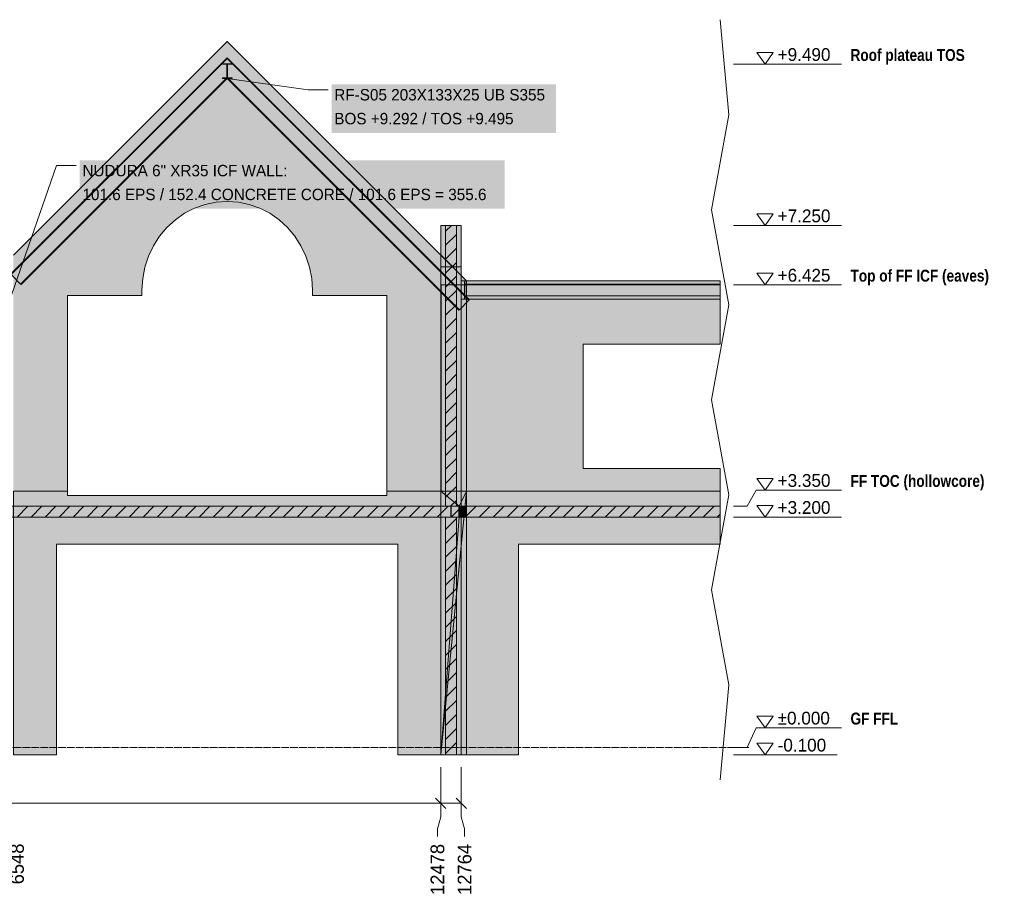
# Model space of a CAD drawing. Header units: millimetres. Extents: x -2200 to 20270, y -2973 to 10107.
# Tile 2 of 2: x 6597 to 20270, y -2025 to 10107. Entities that reach past the tile are written whole.
import ezdxf

# ---------------------------------------------------------------- set-up
doc = ezdxf.new("R2010")
doc.units = ezdxf.units.MM
doc.linetypes.add('DASHED', pattern=[1.524, 1.27, -0.254])
for name, color, linetype in [('FILL-C_BDBDBF', 7, 'Continuous'), ('FILL-EPS', 7, 'Continuous'), ('FILL-INK', 7, 'Continuous'), ('FILL-LIGHT', 7, 'Continuous'), ('FILL-STEEL', 7, 'Continuous'), ('FILL-TIMBER', 7, 'Continuous'), ('FILL-WHITE', 7, 'Continuous'), ('LINE-CORE', 7, 'Continuous'), ('LINE-INK', 7, 'Continuous'), ('LINE-STEEL-DASH', 7, 'DASHED'), ('LINE-STEEL_GREY', 7, 'Continuous'), ('TEXT-INK', 7, 'Continuous'), ('TEXT-STEEL', 7, 'Continuous')]:
    doc.layers.add(name, color=color, linetype=linetype)
doc.styles.add('OpenSansCondensed-Bold', font='OpenSansCondensed-Bold.ttf')

msp = doc.modelspace()

# ---------------------------------------------------------------- hatches: boundary and pattern name
at = {"layer": 'FILL-C_BDBDBF', "true_color": 0xbdbdbf}
h = msp.add_hatch(color=9, dxfattribs=at)
h.dxf.hatch_style = 1
h.paths.add_polyline_path([(12662, 3350), (12510, 3350), (12510, 7250), (12662, 7250)])
h = msp.add_hatch(color=9, dxfattribs=at)
h.dxf.hatch_style = 1
h.paths.add_polyline_path([(12662, -100), (12510, -100), (12510, 3200), (12662, 3200)])
at = {"layer": 'FILL-EPS', "true_color": 0xccffff}
h = msp.add_hatch(color=7, dxfattribs=at)
h.dxf.hatch_style = 1
h.paths.add_polyline_path([(12510, 3350), (12443, 3350), (12443, 4676), (12443, 7250), (12507, 7250), (12510, 7250)])
h = msp.add_hatch(color=7, dxfattribs=at)
h.dxf.hatch_style = 1
h.paths.add_polyline_path([(12729, 4676), (12729, 3630), (12729, 3350), (12708, 3350), (12702, 3350), (12696, 3350), (12662, 3350), (12662, 7250), (12729, 7250)])
h = msp.add_hatch(color=7, dxfattribs=at)
h.dxf.hatch_style = 1
h.paths.add_polyline_path([(12443, 3156), (12443, 3165), (12443, 3200), (12454, 3200), (12458, 3200), (12510, 3200), (12510, -100), (12443, -100), (12443, 2647), (12443, 3112), (12443, 3143)])
h = msp.add_hatch(color=7, dxfattribs=at)
h.dxf.hatch_style = 1
h.paths.add_polyline_path([(12729, 3165), (12729, 3156), (12729, 3143), (12729, 3113), (12729, 3112), (12729, 365), (12729, -100), (12681, -100), (12662, -100), (12662, 3200), (12729, 3200)])
at = {"layer": 'FILL-INK', "true_color": 0x1a1a1f}
h = msp.add_hatch(color=250, dxfattribs=at)
h.dxf.hatch_style = 1
h.paths.add_polyline_path([(9478, 9292), (9658, 9314), (9645, 9220)])
at = {"layer": 'FILL-LIGHT', "true_color": 0xcccccf}
h = msp.add_hatch(color=254, dxfattribs=at)
h.dxf.hatch_style = 1
h.paths.add_polyline_path([(12585, 3350), (12585, 3253), (12585, 3200), (10389, 3200), (6371, 3200), (6371, 3297), (6371, 3350), (8567, 3350)])
h = msp.add_hatch(color=254, dxfattribs=at)
h.dxf.hatch_style = 1
h.paths.add_polyline_path([(12987, 3200), (12587, 3200), (12587, 3210), (12587, 3350), (16322, 3350), (16322, 3200)])
at = {"layer": 'FILL-STEEL', "true_color": 0x0d2973}
h = msp.add_hatch(color=166, dxfattribs=at)
h.dxf.hatch_style = 1
h.paths.add_polyline_path([(9411, 9292), (9411, 9295), (9411, 9300), (9448, 9300), (9475, 9300), (9475, 9379), (9475, 9487), (9438, 9487), (9411, 9487), (9411, 9491), (9411, 9495), (9488, 9495), (9545, 9495), (9545, 9492), (9545, 9487), (9508, 9487), (9481, 9487), (9481, 9408), (9481, 9300), (9518, 9300), (9545, 9300), (9545, 9296), (9545, 9292), (9468, 9292)])
at = {"layer": 'FILL-TIMBER', "true_color": 0xedd6a8}
h = msp.add_hatch(color=41, dxfattribs=at)
h.dxf.hatch_style = 1
h.paths.add_polyline_path([(12729, 6479), (12732, 6479), (12774, 6479), (12775, 6479), (12776, 6479), (12776, 6398), (12776, 6225), (12775, 6225), (12774, 6225), (12771, 6225), (12729, 6225), (12729, 6461)])
h = msp.add_hatch(color=41, dxfattribs=at)
h.dxf.hatch_style = 1
h.paths.add_polyline_path([(12774, 6479), (16322, 6479), (16322, 6432), (14599, 6432), (12774, 6432), (12774, 6447)])
h = msp.add_hatch(color=41, dxfattribs=at)
h.dxf.hatch_style = 1
h.paths.add_polyline_path([(12774, 6272), (16322, 6272), (16322, 6225), (14599, 6225), (12774, 6225), (12774, 6240)])
at = {"layer": 'FILL-WHITE', "true_color": 0xffffff}
h = msp.add_hatch(color=7, dxfattribs=at)
h.dxf.hatch_style = 1
h.paths.add_polyline_path([(9478, 9805), (12447, 6836), (12447, 3558), (11696, 3558), (11696, 6275), (10662, 6275), (10662, 6350), (10652, 6511), (10622, 6669), (10572, 6822), (10503, 6967), (10417, 7101), (10315, 7223), (10199, 7329), (10070, 7419), (9931, 7490), (9785, 7542), (9633, 7573), (9478, 7584), (9324, 7573), (9172, 7542), (9026, 7490), (8887, 7419), (8758, 7329), (8642, 7223), (8540, 7101), (8454, 6967), (8385, 6822), (8335, 6669), (8305, 6511), (8295, 6350), (8295, 6275), (7261, 6275), (7261, 3558), (6509, 3558), (6509, 6836)])
h = msp.add_hatch(color=7, dxfattribs=at)
h.dxf.hatch_style = 1
h.paths.add_polyline_path([(9478, 9805), (12447, 6836), (12447, 3558), (11696, 3558), (11696, 6275), (10662, 6275), (10662, 6350), (10652, 6511), (10622, 6669), (10572, 6822), (10503, 6967), (10417, 7101), (10315, 7223), (10199, 7329), (10070, 7419), (9931, 7490), (9785, 7542), (9633, 7573), (9478, 7584), (9324, 7573), (9172, 7542), (9026, 7490), (8887, 7419), (8758, 7329), (8642, 7223), (8540, 7101), (8454, 6967), (8385, 6822), (8335, 6669), (8305, 6511), (8295, 6350), (8295, 6275), (7261, 6275), (7261, 3558), (6509, 3558), (6509, 6836)])
h = msp.add_hatch(color=7, dxfattribs=at)
h.dxf.hatch_style = 1
h.paths.add_polyline_path([(9477, 9807), (9477, 9807), (9477, 9807), (9478, 9807), (9478, 9807), (9478, 9807), (9478, 9807), (9478, 9807), (9478, 9807), (9478, 9807), (9478, 9807), (9478, 9807), (9478, 9807), (9478, 9807), (9478, 9807), (9478, 9807), (9478, 9807), (9478, 9807), (9478, 9807), (9478, 9807), (9478, 9807), (9478, 9807), (9478, 9807), (9478, 9807), (9478, 9807), (9478, 9807), (9478, 9807), (9478, 9807), (9478, 9807), (9478, 9807), (9478, 9807), (9478, 9807), (9478, 9807), (9478, 9807), (9478, 9807), (9478, 9807), (9479, 9807), (9479, 9807), (9478, 9805)])
h = msp.add_hatch(color=7, dxfattribs=at)
h.dxf.hatch_style = 1
h.paths.add_polyline_path([(9477, 9807), (9477, 9807), (9477, 9807), (9478, 9807), (9478, 9807), (9478, 9807), (9478, 9807), (9478, 9807), (9478, 9807), (9478, 9807), (9478, 9807), (9478, 9807), (9478, 9807), (9478, 9807), (9478, 9807), (9478, 9807), (9478, 9807), (9478, 9807), (9478, 9807), (9478, 9807), (9478, 9807), (9478, 9807), (9478, 9807), (9478, 9807), (9478, 9807), (9478, 9807), (9478, 9807), (9478, 9807), (9478, 9807), (9478, 9807), (9478, 9807), (9478, 9807), (9478, 9807), (9478, 9807), (9478, 9807), (9478, 9807), (9479, 9807), (9479, 9807), (9478, 9805)])
h = msp.add_hatch(color=7, dxfattribs=at)
h.dxf.hatch_style = 1
h.paths.add_polyline_path([(6471, 6572), (9478, 9579), (12841, 6216), (12835, 6211), (9478, 9568), (6477, 6567), (6471, 6572)])
h = msp.add_hatch(color=7, dxfattribs=at)
h.dxf.hatch_style = 1
h.paths.add_polyline_path([(6471, 6572), (9478, 9579), (12841, 6216), (12835, 6211), (9478, 9568), (6477, 6567), (6471, 6572)])
h = msp.add_hatch(color=7, dxfattribs=at)
h.dxf.hatch_style = 1
h.paths.add_polyline_path([(9478, 9568), (12835, 6211), (12703, 6078), (9478, 9303), (6609, 6434), (6477, 6567)])
h = msp.add_hatch(color=7, dxfattribs=at)
h.dxf.hatch_style = 1
h.paths.add_polyline_path([(9478, 9568), (12835, 6211), (12703, 6078), (9478, 9303), (6609, 6434), (6477, 6567)])
h = msp.add_hatch(color=7, dxfattribs=at)
h.dxf.hatch_style = 1
h.paths.add_polyline_path([(9411, 9300), (9475, 9300), (9475, 9475), (9475, 9487), (9411, 9487), (9411, 9495), (9545, 9495), (9545, 9487), (9481, 9487), (9481, 9312), (9481, 9300), (9545, 9300), (9545, 9292), (9411, 9292)])
h = msp.add_hatch(color=7, dxfattribs=at)
h.dxf.hatch_style = 1
h.paths.add_polyline_path([(9475, 9312), (9475, 9475), (9481, 9475), (9481, 9312)])
h = msp.add_hatch(color=7, dxfattribs=at)
h.dxf.hatch_style = 1
h.paths.add_polyline_path([(9546, 9495), (9546, 9495), (9546, 9495), (9545, 9495), (9545, 9495)])
h = msp.add_hatch(color=7, dxfattribs=at)
h.dxf.hatch_style = 1
h.paths.add_polyline_path([(6609, 6434), (9478, 9303), (12703, 6078), (12697, 6073), (9478, 9292), (6615, 6429), (6609, 6434)])
h = msp.add_hatch(color=7, dxfattribs=at)
h.dxf.hatch_style = 1
h.paths.add_polyline_path([(6609, 6434), (9478, 9303), (12703, 6078), (12697, 6073), (9478, 9292), (6615, 6429), (6609, 6434)])
h = msp.add_hatch(color=7, dxfattribs=at)
h.dxf.hatch_style = 1
h.paths.add_polyline_path([(10928, 8535), (14042, 8535), (14042, 9208), (10928, 9208)])
h = msp.add_hatch(color=7, dxfattribs=at)
h.dxf.hatch_style = 1
h.paths.add_polyline_path([(7431, 7481), (13333, 7481), (13333, 8156), (7431, 8156)])
h = msp.add_hatch(color=7, dxfattribs=at)
h.dxf.hatch_style = 1
h.paths.add_polyline_path([(12443, 7250), (12729, 7250), (12729, 6674), (12443, 6674)])
h = msp.add_hatch(color=7, dxfattribs=at)
h.dxf.hatch_style = 1
h.paths.add_polyline_path([(12449, 6837), (12449, 6836), (12449, 6836), (12449, 6836), (12449, 6836), (12447, 6836)])
h = msp.add_hatch(color=7, dxfattribs=at)
h.dxf.hatch_style = 1
h.paths.add_polyline_path([(12449, 6836), (12449, 6836), (12449, 6836), (12449, 6836), (12449, 6836), (12447, 6836)])
h = msp.add_hatch(color=7, dxfattribs=at)
h.dxf.hatch_style = 1
h.paths.add_polyline_path([(12803, 6480), (12803, 3558), (12447, 3558), (12447, 6836)])
h = msp.add_hatch(color=7, dxfattribs=at)
h.dxf.hatch_style = 1
h.paths.add_polyline_path([(12448, 6836), (12803, 6480), (12803, 3558), (12448, 3558), (12447, 3556), (12447, 3556), (12447, 6836)])
h = msp.add_hatch(color=7, dxfattribs=at)
h.dxf.hatch_style = 1
h.paths.add_polyline_path([(12729, 6674), (12729, 3350), (12443, 3350), (12443, 6674)])
h = msp.add_hatch(color=7, dxfattribs=at)
h.dxf.hatch_style = 1
h.paths.add_polyline_path([(12729, 6479), (12729, 6295), (12727, 6295), (12727, 6479)])
h = msp.add_hatch(color=7, dxfattribs=at)
h.dxf.hatch_style = 1
h.paths.add_polyline_path([(12727, 6479), (12729, 6479), (12729, 6295), (12727, 6295)])
h = msp.add_hatch(color=7, dxfattribs=at)
h.dxf.hatch_style = 1
h.paths.add_polyline_path([(12774, 6479), (12774, 6225), (12729, 6225), (12729, 6479)])
h = msp.add_hatch(color=7, dxfattribs=at)
h.dxf.hatch_style = 1
h.paths.add_polyline_path([(12776, 6479), (12776, 6225), (12774, 6225), (12774, 6479)])
h = msp.add_hatch(color=7, dxfattribs=at)
h.dxf.hatch_style = 1
h.paths.add_polyline_path([(12774, 6479), (16322, 6479), (16322, 6432), (12774, 6432)])
h = msp.add_hatch(color=7, dxfattribs=at)
h.dxf.hatch_style = 1
h.paths.add_polyline_path([(12774, 6479), (16322, 6479), (16322, 6432), (12774, 6432)])
h = msp.add_hatch(color=7, dxfattribs=at)
h.dxf.hatch_style = 1
h.paths.add_polyline_path([(12774, 6479), (12776, 6479), (12776, 6225), (12774, 6225)])
h = msp.add_hatch(color=7, dxfattribs=at)
h.dxf.hatch_style = 1
h.paths.add_polyline_path([(12776, 6479), (12776, 6225), (12774, 6225), (12774, 6479)])
h = msp.add_hatch(color=7, dxfattribs=at)
h.dxf.hatch_style = 1
h.paths.add_polyline_path([(12774, 6479), (16322, 6479), (16322, 6432), (12774, 6432)])
h = msp.add_hatch(color=7, dxfattribs=at)
h.dxf.hatch_style = 1
h.paths.add_polyline_path([(16322, 6432), (16322, 6272), (12774, 6272), (12774, 6432)])
h = msp.add_hatch(color=7, dxfattribs=at)
h.dxf.hatch_style = 1
h.paths.add_polyline_path([(12774, 6432), (16322, 6432), (16322, 6272), (12774, 6272)])
h = msp.add_hatch(color=7, dxfattribs=at)
h.dxf.hatch_style = 1
h.paths.add_polyline_path([(16322, 6432), (16322, 6272), (12774, 6272), (12774, 6432)])
h = msp.add_hatch(color=7, dxfattribs=at)
h.dxf.hatch_style = 1
h.paths.add_polyline_path([(12774, 6432), (16322, 6432), (16322, 6272), (12774, 6272)])
h = msp.add_hatch(color=7, dxfattribs=at)
h.dxf.hatch_style = 1
h.paths.add_polyline_path([(12803, 6425), (12803, 3558), (12448, 3558), (12448, 6425)])
h = msp.add_hatch(color=7, dxfattribs=at)
h.dxf.hatch_style = 1
h.paths.add_polyline_path([(12448, 3558), (12448, 6425), (12803, 6425), (12803, 3558)])
h = msp.add_hatch(color=7, dxfattribs=at)
h.dxf.hatch_style = 1
h.paths.add_polyline_path([(12803, 6425), (12803, 3558), (12448, 3558), (12448, 6425)])
h = msp.add_hatch(color=7, dxfattribs=at)
h.dxf.hatch_style = 1
h.paths.add_polyline_path([(12448, 3558), (12448, 6425), (12803, 6425), (12803, 3558)])
h = msp.add_hatch(color=7, dxfattribs=at)
h.dxf.hatch_style = 1
h.paths.add_polyline_path([(12803, 6425), (16322, 6425), (16322, 5600), (14422, 5600), (14422, 3875), (16322, 3875), (16322, 3558), (12803, 3558)])
h = msp.add_hatch(color=7, dxfattribs=at)
h.dxf.hatch_style = 1
h.paths.add_polyline_path([(12803, 6425), (16322, 6425), (16322, 5600), (14422, 5600), (14422, 3875), (16322, 3875), (16322, 3558), (12803, 3558)])
h = msp.add_hatch(color=7, dxfattribs=at)
h.dxf.hatch_style = 1
h.paths.add_polyline_path([(12774, 6272), (16322, 6272), (16322, 6225), (12774, 6225)])
h = msp.add_hatch(color=7, dxfattribs=at)
h.dxf.hatch_style = 1
h.paths.add_polyline_path([(12774, 6272), (16322, 6272), (16322, 6225), (12774, 6225)])
h = msp.add_hatch(color=7, dxfattribs=at)
h.dxf.hatch_style = 1
h.paths.add_polyline_path([(12774, 6272), (16322, 6272), (16322, 6225), (12774, 6225)])
h = msp.add_hatch(color=7, dxfattribs=at)
h.dxf.hatch_style = 1
h.paths.add_polyline_path([(6507, 3351), (6509, 3351), (6509, 3558), (7261, 3558), (7261, 3499), (11696, 3499), (11696, 3558), (12447, 3558), (12447, 3351), (6509, 3351)])
h = msp.add_hatch(color=7, dxfattribs=at)
h.dxf.hatch_style = 1
h.paths.add_polyline_path([(7261, 3558), (7261, 3499), (11696, 3499), (11696, 3558), (12447, 3558), (12447, -100), (11846, -100), (11846, 2825), (7110, 2825), (7110, -100), (6509, -100), (6509, 3558)])
h = msp.add_hatch(color=7, dxfattribs=at)
h.dxf.hatch_style = 1
h.paths.add_polyline_path([(12803, 3558), (12803, -100), (12447, -100), (12447, 3558)])
h = msp.add_hatch(color=7, dxfattribs=at)
h.dxf.hatch_style = 1
h.paths.add_polyline_path([(12447, 3558), (12447, 3558), (12447, 3558), (12447, 3558), (12803, 3558), (12803, -100), (12447, -100), (12447, -102), (12447, -102), (12447, -102), (12447, -102), (12447, 3199), (12447, 3199), (12697, 3199), (12697, 3351), (12447, 3351)])
h = msp.add_hatch(color=7, dxfattribs=at)
h.dxf.hatch_style = 1
h.paths.add_polyline_path([(12447, 3199), (12701, 3199), (12701, 3351), (12447, 3351), (12447, 3558), (12803, 3558), (12803, -100), (12803, -102), (12803, -100), (12447, -100), (12447, 3199)])
h = msp.add_hatch(color=7, dxfattribs=at)
h.dxf.hatch_style = 1
h.paths.add_polyline_path([(12447, 3558), (12803, 3558), (12803, -100), (12447, -100), (12447, 3199), (12701, 3199), (12701, 3351), (12447, 3351)])
h = msp.add_hatch(color=7, dxfattribs=at)
h.dxf.hatch_style = 1
h.paths.add_polyline_path([(12803, -100), (12447, -100), (12803, 3557), (12803, 3557), (12701, 3351), (12447, 3558), (12803, 3558)])
h = msp.add_hatch(color=7, dxfattribs=at)
h.dxf.hatch_style = 1
h.paths.add_polyline_path([(12447, 3351), (12447, 3558), (12701, 3351)])
h = msp.add_hatch(color=7, dxfattribs=at)
h.dxf.hatch_style = 1
h.paths.add_polyline_path([(12701, 3199), (12701, 3351), (12803, 3558), (12447, -100)])
h = msp.add_hatch(color=7, dxfattribs=at)
h.dxf.hatch_style = 1
h.paths.add_polyline_path([(12447, 3558), (12803, 3558), (12803, 3351), (12447, 3351)])
h = msp.add_hatch(color=7, dxfattribs=at)
h.dxf.hatch_style = 1
h.paths.add_polyline_path([(12803, 3559), (12803, 3559), (12803, 3559), (12803, 3559), (12803, 3558)])
h = msp.add_hatch(color=7, dxfattribs=at)
h.dxf.hatch_style = 1
h.paths.add_polyline_path([(12803, 3559), (12803, 3559), (12803, 3559), (12803, 3559), (12803, 3558)])
h = msp.add_hatch(color=7, dxfattribs=at)
h.dxf.hatch_style = 1
h.paths.add_polyline_path([(12803, 3558), (16322, 3558), (16322, 2825), (13522, 2825), (13522, -100), (12803, -100), (12803, 3558)])
h = msp.add_hatch(color=7, dxfattribs=at)
h.dxf.hatch_style = 1
h.paths.add_polyline_path([(12803, 3558), (16322, 3558), (16322, 3351), (12803, 3351)])
h = msp.add_hatch(color=7, dxfattribs=at)
h.dxf.hatch_style = 1
h.paths.add_polyline_path([(12803, 3558), (12803, 3558), (12803, 3558)])
h = msp.add_hatch(color=7, dxfattribs=at)
h.dxf.hatch_style = 1
h.paths.add_polyline_path([(6509, 3351), (12447, 3351), (12447, 3199), (6509, 3199)])
h = msp.add_hatch(color=7, dxfattribs=at)
h.dxf.hatch_style = 1
h.paths.add_polyline_path([(12447, 3199), (12447, 3351), (12697, 3351), (12697, 3199), (12447, 3199)])
h = msp.add_hatch(color=7, dxfattribs=at)
h.dxf.hatch_style = 1
h.paths.add_polyline_path([(12701, 3351), (12803, 3351), (12803, 3199), (12701, 3199)])
h = msp.add_hatch(color=7, dxfattribs=at)
h.dxf.hatch_style = 1
h.paths.add_polyline_path([(12803, 3351), (16322, 3351), (16322, 3199), (12803, 3199)])
h = msp.add_hatch(color=7, dxfattribs=at)
h.dxf.hatch_style = 1
h.paths.add_polyline_path([(6509, 3199), (12447, 3199), (12447, -100), (11846, -100), (11846, 2825), (7110, 2825), (7110, -100), (6509, -100), (6509, 3199)])
h = msp.add_hatch(color=7, dxfattribs=at)
h.dxf.hatch_style = 1
h.paths.add_polyline_path([(12447, 3200), (12447, 3199), (12729, 3199), (12729, -100), (12729, -100), (12729, -100), (12729, -100), (12443, -100), (12443, 3200)])
h = msp.add_hatch(color=7, dxfattribs=at)
h.dxf.hatch_style = 1
h.paths.add_polyline_path([(12447, 3200), (12729, 3200), (12729, 3199), (12447, 3199)])
h = msp.add_hatch(color=7, dxfattribs=at)
h.dxf.hatch_style = 1
h.paths.add_polyline_path([(12447, 3199), (12701, 3199), (12447, -100)])
h = msp.add_hatch(color=7, dxfattribs=at)
h.dxf.hatch_style = 1
h.paths.add_polyline_path([(12447, -100), (12447, 3199), (12803, 3199), (12803, -100), (12447, -100)])
h = msp.add_hatch(color=7, dxfattribs=at)
h.dxf.hatch_style = 1
h.paths.add_polyline_path([(16322, 3199), (16322, 2825), (13522, 2825), (13522, -100), (12803, -100), (12803, 3199)])

# ---------------------------------------------------------------- linework, layer by layer
at = {"layer": 'LINE-CORE', "lineweight": 5}
msp.add_lwpolyline([(6509, 6836), (9478, 9805), (12447, 6836), (12447, 3558), (11696, 3558), (11696, 6275), (10662, 6275), (10662, 6350), (10652, 6511), (10622, 6669), (10572, 6822), (10503, 6967), (10417, 7101), (10315, 7223), (10199, 7329), (10070, 7419), (9931, 7490), (9785, 7542), (9633, 7573), (9478, 7584), (9324, 7573), (9172, 7542), (9026, 7490), (8887, 7419), (8758, 7329), (8642, 7223), (8540, 7101), (8454, 6967), (8385, 6822), (8335, 6669), (8305, 6511), (8295, 6350), (8295, 6275), (7261, 6275), (7261, 3558), (6509, 3558)], dxfattribs=at)
msp.add_lwpolyline([(6509, 6836), (9478, 9805), (12447, 6836), (12447, 3558), (11696, 3558), (11696, 6275), (10662, 6275), (10662, 6350), (10652, 6511), (10622, 6669), (10572, 6822), (10503, 6967), (10417, 7101), (10315, 7223), (10199, 7329), (10070, 7419), (9931, 7490), (9785, 7542), (9633, 7573), (9478, 7584), (9324, 7573), (9172, 7542), (9026, 7490), (8887, 7419), (8758, 7329), (8642, 7223), (8540, 7101), (8454, 6967), (8385, 6822), (8335, 6669), (8305, 6511), (8295, 6350), (8295, 6275), (7261, 6275), (7261, 3558), (6509, 3558)], dxfattribs=at)
for points in [[(9477, 9807), (9477, 9807), (9477, 9807), (9478, 9807), (9478, 9807), (9478, 9807), (9478, 9807), (9478, 9807), (9478, 9807), (9478, 9807), (9478, 9807), (9478, 9807), (9478, 9807), (9478, 9807), (9478, 9807), (9478, 9807), (9478, 9807), (9478, 9807), (9478, 9807), (9478, 9807), (9478, 9807), (9478, 9807), (9478, 9807), (9478, 9807), (9478, 9807), (9478, 9807), (9478, 9807), (9478, 9807), (9478, 9807), (9478, 9807), (9478, 9807), (9478, 9807), (9478, 9807), (9478, 9807), (9478, 9807), (9478, 9807), (9479, 9807), (9479, 9807), (9478, 9805)], [(9477, 9807), (9477, 9807), (9477, 9807), (9478, 9807), (9478, 9807), (9478, 9807), (9478, 9807), (9478, 9807), (9478, 9807), (9478, 9807), (9478, 9807), (9478, 9807), (9478, 9807), (9478, 9807), (9478, 9807), (9478, 9807), (9478, 9807), (9478, 9807), (9478, 9807), (9478, 9807), (9478, 9807), (9478, 9807), (9478, 9807), (9478, 9807), (9478, 9807), (9478, 9807), (9478, 9807), (9478, 9807), (9478, 9807), (9478, 9807), (9478, 9807), (9478, 9807), (9478, 9807), (9478, 9807), (9478, 9807), (9478, 9807), (9479, 9807), (9479, 9807), (9478, 9805)], [(6471, 6572), (9478, 9579), (12841, 6216), (12835, 6211), (9478, 9568), (6477, 6567), (6471, 6572)], [(6471, 6572), (9478, 9579), (12841, 6216), (12835, 6211), (9478, 9568), (6477, 6567), (6471, 6572)], [(9478, 9568), (12835, 6211), (12835, 6211), (12703, 6078), (9478, 9303), (6609, 6434), (6477, 6567)], [(9478, 9568), (12835, 6211), (12835, 6211), (12703, 6078), (9478, 9303), (6609, 6434), (6477, 6567)], [(9411, 9300), (9475, 9300), (9475, 9475), (9475, 9475), (9475, 9487), (9411, 9487), (9411, 9495), (9545, 9495), (9545, 9487), (9481, 9487), (9481, 9312), (9481, 9312), (9481, 9300), (9545, 9300), (9545, 9292), (9411, 9292)], [(9475, 9312), (9475, 9475), (9481, 9475), (9481, 9475), (9481, 9312), (9475, 9312)], [(9546, 9495), (9546, 9495), (9546, 9495), (9545, 9495), (9545, 9495)], [(6609, 6434), (9478, 9303), (12703, 6078), (12697, 6073), (9478, 9292), (6615, 6429), (6609, 6434)], [(6609, 6434), (9478, 9303), (12703, 6078), (12697, 6073), (9478, 9292), (6615, 6429), (6609, 6434)], [(12443, 7250), (12729, 7250), (12729, 6674), (12443, 6674)], [(12449, 6837), (12449, 6836), (12449, 6836), (12449, 6836), (12449, 6836), (12447, 6836)], [(12449, 6836), (12449, 6836), (12449, 6836), (12449, 6836), (12449, 6836), (12447, 6836)], [(12803, 6480), (12803, 3558), (12803, 3558), (12447, 3558), (12447, 6836)], [(12448, 6836), (12448, 6836), (12803, 6480), (12803, 6480), (12803, 3558), (12448, 3558), (12447, 3556), (12447, 3556), (12447, 6836)], [(12729, 6674), (12729, 3350), (12729, 3350), (12443, 3350), (12443, 6674), (12443, 6674)], [(12729, 6479), (12729, 6295), (12727, 6295), (12727, 6479)], [(12727, 6479), (12729, 6479), (12729, 6295), (12727, 6295)], [(12774, 6479), (12774, 6225), (12729, 6225), (12729, 6479)], [(12776, 6479), (12776, 6225), (12774, 6225), (12774, 6479)], [(12774, 6479), (16322, 6479), (16322, 6432), (12774, 6432), (12774, 6479)], [(12774, 6479), (16322, 6479), (16322, 6432), (12774, 6432), (12774, 6432)], [(12774, 6479), (12776, 6479), (12776, 6225), (12774, 6225)], [(12776, 6479), (12776, 6225), (12774, 6225), (12774, 6479)], [(12774, 6479), (16322, 6479), (16322, 6432), (12774, 6432), (12774, 6479)], [(16322, 6432), (16322, 6272), (12774, 6272), (12774, 6432)], [(12774, 6432), (16322, 6432), (16322, 6272), (12774, 6272)], [(16322, 6432), (16322, 6272), (12774, 6272), (12774, 6432)], [(12774, 6432), (16322, 6432), (16322, 6272), (12774, 6272)], [(12803, 6425), (12803, 3558), (12803, 3558), (12448, 3558), (12448, 6425), (12448, 6425)], [(12448, 3558), (12448, 6425), (12803, 6425), (12803, 6425), (12803, 3558), (12448, 3558)], [(12803, 6425), (12803, 3558), (12803, 3558), (12448, 3558), (12448, 6425), (12448, 6425)], [(12448, 3558), (12448, 6425), (12803, 6425), (12803, 6425), (12803, 3558), (12448, 3558)], [(12803, 6425), (12803, 6425), (16322, 6425), (16322, 5600), (14422, 5600), (14422, 3875), (16322, 3875), (16322, 3558), (12803, 3558), (12803, 6425)], [(12803, 6425), (16322, 6425), (16322, 5600), (14422, 5600), (14422, 3875), (16322, 3875), (16322, 3558), (12803, 3558)], [(12774, 6272), (16322, 6272), (16322, 6225), (12774, 6225), (12774, 6272)], [(12774, 6272), (16322, 6272), (16322, 6225), (12774, 6225), (12774, 6225)], [(12774, 6272), (16322, 6272), (16322, 6225), (12774, 6225), (12774, 6272)], [(6507, 3351), (6509, 3351), (6509, 3558), (7261, 3558), (7261, 3499), (11696, 3499), (11696, 3558), (12447, 3558), (12447, 3351), (6509, 3351), (6509, 3351), (6507, 3351)], [(7261, 3558), (7261, 3499), (11696, 3499), (11696, 3558), (12447, 3558), (12447, -100), (11846, -100), (11846, 2825), (7110, 2825), (7110, -100), (6509, -100), (6509, 3558)], [(12803, 3558), (12803, -100), (12803, -100), (12447, -100), (12447, 3558), (12447, 3558)], [(12447, 3558), (12447, 3558), (12447, 3558), (12447, 3558), (12803, 3558), (12803, -100), (12447, -100), (12447, -102), (12447, -102), (12447, -102), (12447, -102), (12447, 3199), (12447, 3199), (12697, 3199), (12697, 3351), (12447, 3351)], [(12447, 3199), (12447, 3199), (12701, 3199), (12701, 3351), (12447, 3351), (12447, 3558), (12447, 3558), (12447, 3558), (12803, 3558), (12803, -100), (12803, -100), (12803, -102), (12803, -102), (12803, -100), (12447, -100), (12447, 3199), (12447, 3199)], [(12447, 3558), (12803, 3558), (12803, -100), (12447, -100), (12447, 3199), (12701, 3199), (12701, 3351), (12447, 3351)], [(12803, -100), (12447, -100), (12803, 3557), (12803, 3557), (12701, 3351), (12447, 3558), (12803, 3558)], [(12447, 3351), (12447, 3558), (12701, 3351)], [(12701, 3199), (12701, 3351), (12803, 3558), (12803, 3558), (12447, -100)], [(12447, 3558), (12803, 3558), (12803, 3351), (12447, 3351)], [(12803, 3559), (12803, 3559), (12803, 3559), (12803, 3559), (12803, 3558)], [(12803, 3559), (12803, 3559), (12803, 3559), (12803, 3559), (12803, 3558)], [(12803, 3558), (12803, 3558), (12803, 3558), (12803, 3558), (12803, 3558)], [(12803, 3558), (16322, 3558), (16322, 2825), (13522, 2825), (13522, -100), (13522, -100), (13522, -100), (13522, -100), (12803, -100), (12803, 3558), (12803, 3558)], [(12803, 3558), (16322, 3558), (16322, 3351), (12803, 3351)], [(12803, 3558), (12803, 3558), (12803, 3558)], [(6509, 3351), (12447, 3351), (12447, 3351), (12447, 3199), (6509, 3199), (6509, 3199)], [(12447, 3199), (12447, 3199), (12447, 3351), (12697, 3351), (12697, 3351), (12697, 3351), (12697, 3351), (12697, 3199), (12447, 3199), (12447, 3199)], [(12701, 3351), (12803, 3351), (12803, 3199), (12701, 3199)], [(12803, 3351), (16322, 3351), (16322, 3199), (12803, 3199), (12803, 3199)], [(6509, 3199), (12447, 3199), (12447, -100), (11846, -100), (11846, 2825), (7110, 2825), (7110, -100), (6509, -100), (6509, -100), (6509, -100), (6509, -100), (6509, 3199), (6509, 3199)], [(12447, 3200), (12447, 3199), (12729, 3199), (12729, -100), (12729, -100), (12729, -100), (12729, -100), (12729, -100), (12443, -100), (12443, 3200)], [(12447, 3200), (12729, 3200), (12729, 3199), (12447, 3199)], [(12447, 3199), (12701, 3199), (12447, -100)], [(12447, -100), (12447, 3199), (12803, 3199), (12803, 3199), (12803, 3199), (12803, 3199), (12803, -100), (12447, -100), (12447, -100), (12447, -100)], [(16322, 3199), (16322, 2825), (13522, 2825), (13522, -100), (12803, -100), (12803, 3199)]]:
    msp.add_lwpolyline(points, close=True, dxfattribs=at)
at = {"layer": 'LINE-INK', "lineweight": 5}
for p, q in [((16442, 8787), (16322, 10107)), ((16509, 9490), (16697, 9490)), ((16697, 9490), (16822, 9490)), ((16822, 9490), (18009, 9490)), ((9478, 9292), (10603, 9133)), ((10603, 9133), (10878, 9133)), ((16202, 7468), (16442, 8787)), ((6370, 5963), (7106, 8081)), ((7106, 8081), (7381, 8081)), ((16442, 6148), (16202, 7468)), ((16509, 7250), (16697, 7250)), ((16697, 7250), (16822, 7250)), ((16822, 7250), (18009, 7250)), ((16509, 6425), (16697, 6425)), ((16697, 6425), (16822, 6425)), ((16822, 6425), (18009, 6425)), ((16202, 4828), (16442, 6148)), ((16442, 3509), (16202, 4828)), ((16697, 3350), (16822, 3575)), ((16822, 3575), (18009, 3575)), ((16202, 2189), (16442, 3509)), ((16509, 3350), (16697, 3350)), ((16509, 3200), (16697, 3200)), ((16697, 3200), (16822, 3200)), ((16822, 3200), (18009, 3200)), ((16442, 870), (16202, 2189)), ((16322, -450), (16442, 870)), ((16697, 0), (16822, 275)), ((16822, 275), (18009, 275)), ((16509, 0), (16697, 0)), ((16509, -100), (16697, -100)), ((16697, -100), (16822, -100)), ((16822, -100), (17947, -100)), ((12443, -275), (12443, -962)), ((12729, -275), (12729, -962)), ((-35, -775), (12729, -775)), ((12372, -704), (12514, -846)), ((12658, -704), (12800, -846)), ((12443, -962), (12397, -1128)), ((12729, -962), (12775, -1128)), ((12397, -1128), (12397, -1238)), ((12775, -1128), (12775, -1238))]:
    msp.add_line(p, q, dxfattribs=at)
for points in [[(16947, 9490), (16834, 9653), (17059, 9653)], [(9411, 9292), (9411, 9295), (9411, 9300), (9448, 9300), (9475, 9300), (9475, 9379), (9475, 9487), (9438, 9487), (9411, 9487), (9411, 9491), (9411, 9495), (9488, 9495), (9545, 9495), (9545, 9492), (9545, 9487), (9508, 9487), (9481, 9487), (9481, 9408), (9481, 9300), (9518, 9300), (9545, 9300), (9545, 9296), (9545, 9292), (9468, 9292)], [(16947, 7250), (16834, 7413), (17059, 7413)], [(12510, 3350), (12443, 3350), (12443, 4676), (12443, 7250), (12507, 7250), (12510, 7250)], [(12510, 7250), (12662, 7250), (12729, 7250), (12729, 4676), (12729, 3630), (12729, 3350), (12708, 3350), (12702, 3350), (12696, 3350), (12662, 3350), (12510, 3350), (12443, 3350), (12443, 4676), (12443, 7250), (12507, 7250)], [(12662, 3350), (12510, 3350), (12510, 7250), (12662, 7250)], [(12729, 4676), (12729, 3630), (12729, 3350), (12708, 3350), (12702, 3350), (12696, 3350), (12662, 3350), (12662, 7250), (12729, 7250)], [(16947, 6425), (16834, 6588), (17059, 6588)], [(12729, 6479), (12732, 6479), (12774, 6479), (12775, 6479), (12776, 6479), (12776, 6398), (12776, 6225), (12775, 6225), (12774, 6225), (12771, 6225), (12729, 6225), (12729, 6461)], [(12774, 6479), (16322, 6479), (16322, 6432), (14599, 6432), (12774, 6432), (12774, 6447)], [(12774, 6272), (16322, 6272), (16322, 6225), (14599, 6225), (12774, 6225), (12774, 6240)], [(16947, 3575), (16834, 3737), (17059, 3737)], [(12585, 3350), (12585, 3253), (12585, 3200), (10389, 3200), (6371, 3200), (6371, 3297), (6371, 3350), (8567, 3350)], [(12987, 3200), (12587, 3200), (12587, 3210), (12587, 3350), (16322, 3350), (16322, 3200)], [(16947, 3200), (16834, 3362), (17059, 3362)], [(12443, 3156), (12443, 3165), (12443, 3200), (12454, 3200), (12458, 3200), (12510, 3200), (12510, -100), (12443, -100), (12443, 2647), (12443, 3112), (12443, 3143)], [(12510, 3200), (12662, 3200), (12729, 3200), (12729, 3165), (12729, 3156), (12729, 3143), (12729, 3113), (12729, 3112), (12729, 365), (12729, -100), (12681, -100), (12662, -100), (12510, -100), (12443, -100), (12443, 2647), (12443, 3112), (12443, 3143), (12443, 3156), (12443, 3165), (12443, 3200), (12454, 3200), (12458, 3200)], [(12662, -100), (12510, -100), (12510, 3200), (12662, 3200)], [(12729, 3165), (12729, 3156), (12729, 3143), (12729, 3113), (12729, 3112), (12729, 365), (12729, -100), (12681, -100), (12662, -100), (12662, 3200), (12729, 3200)], [(16947, 275), (16834, 437), (17059, 437)], [(16947, -100), (16834, 62), (17059, 62)]]:
    msp.add_lwpolyline(points, close=True, dxfattribs=at)
at = {"layer": 'LINE-STEEL-DASH', "lineweight": 5}
msp.add_line((-435, 0), (16722, 0), dxfattribs=at)
at = {"layer": 'LINE-STEEL_GREY', "lineweight": 5}
for p, q in [((12510, 7168), (12591, 7250)), ((12510, 6974), (12662, 7126)), ((12510, 6779), (12662, 6932)), ((12510, 6585), (12662, 6737)), ((12510, 6391), (12662, 6543)), ((12510, 6196), (12662, 6348)), ((12510, 6002), (12662, 6154)), ((12510, 5807), (12662, 5960)), ((12510, 5613), (12662, 5765)), ((12510, 5418), (12662, 5571)), ((12510, 5224), (12662, 5376)), ((12510, 5029), (12662, 5182)), ((12510, 4835), (12662, 4987)), ((12510, 4640), (12662, 4793)), ((12510, 4446), (12662, 4598)), ((12510, 4252), (12662, 4404)), ((12510, 4057), (12662, 4209)), ((12510, 3863), (12662, 4015)), ((12510, 3668), (12662, 3821)), ((12510, 3474), (12662, 3626)), ((12580, 3350), (12662, 3432)), ((6561, 3200), (6711, 3350)), ((6756, 3200), (6906, 3350)), ((6950, 3200), (7100, 3350)), ((7145, 3200), (7295, 3350)), ((7339, 3200), (7489, 3350)), ((7534, 3200), (7684, 3350)), ((7728, 3200), (7878, 3350)), ((7923, 3200), (8073, 3350)), ((8117, 3200), (8267, 3350)), ((8311, 3200), (8461, 3350)), ((8506, 3200), (8656, 3350)), ((8700, 3200), (8850, 3350)), ((8895, 3200), (9045, 3350)), ((9089, 3200), (9239, 3350)), ((9284, 3200), (9434, 3350)), ((9478, 3200), (9628, 3350)), ((9673, 3200), (9823, 3350)), ((9867, 3200), (10017, 3350)), ((10062, 3200), (10212, 3350)), ((10256, 3200), (10406, 3350)), ((10450, 3200), (10600, 3350)), ((10645, 3200), (10795, 3350)), ((10839, 3200), (10989, 3350)), ((11034, 3200), (11184, 3350)), ((11228, 3200), (11378, 3350)), ((11423, 3200), (11573, 3350)), ((11617, 3200), (11767, 3350)), ((11812, 3200), (11962, 3350)), ((12006, 3200), (12156, 3350)), ((12201, 3200), (12351, 3350)), ((12395, 3200), (12545, 3350)), ((12589, 3200), (12739, 3350)), ((12784, 3200), (12934, 3350)), ((12978, 3200), (13128, 3350)), ((13173, 3200), (13323, 3350)), ((13367, 3200), (13517, 3350)), ((13562, 3200), (13712, 3350)), ((13756, 3200), (13906, 3350)), ((13951, 3200), (14101, 3350)), ((14145, 3200), (14295, 3350)), ((14340, 3200), (14490, 3350)), ((14534, 3200), (14684, 3350)), ((14728, 3200), (14878, 3350)), ((14923, 3200), (15073, 3350)), ((15117, 3200), (15267, 3350)), ((15312, 3200), (15462, 3350)), ((15506, 3200), (15656, 3350)), ((15701, 3200), (15851, 3350)), ((15895, 3200), (16045, 3350)), ((16090, 3200), (16240, 3350)), ((12510, 3029), (12662, 3182)), ((16284, 3200), (16322, 3238)), ((12510, 2835), (12662, 2987)), ((12510, 2641), (12662, 2793)), ((12510, 2446), (12662, 2598)), ((12510, 2252), (12662, 2404)), ((12510, 2057), (12662, 2210)), ((12510, 1863), (12662, 2015)), ((12510, 1668), (12662, 1821)), ((12510, 1474), (12662, 1626)), ((12510, 1279), (12662, 1432)), ((12510, 1085), (12662, 1237)), ((12510, 890), (12662, 1043)), ((12510, 696), (12662, 848)), ((12510, 502), (12662, 654)), ((12510, 307), (12662, 459)), ((12510, 113), (12662, 265)), ((12510, -82), (12662, 71))]:
    msp.add_line(p, q, dxfattribs=at)

# ---------------------------------------------------------------- texts
at = {"layer": 'TEXT-INK'}
for s, height, p in [('+9.490', 177.8, (17122, 9534)), ('RF-S05 203X133X25 UB S355', 158.75, (10965, 8985)), ('BOS +9.292 / TOS +9.495', 158.75, (10965, 8654)), ('NUDURA 6" XR35 ICF WALL:', 158.75, (7468, 7932)), ('101.6 EPS / 152.4 CONCRETE CORE / 101.6 EPS = 355.6', 158.75, (7468, 7601)), ('+7.250', 177.8, (17122, 7294)), ('+6.425', 177.8, (17122, 6469)), ('+3.350', 177.8, (17122, 3619)), ('+3.200', 177.8, (17122, 3244)), ('±0.000', 177.8, (17122, 319)), ('-0.100', 177.8, (17122, -56))]:
    msp.add_text(s, height=height, dxfattribs=at).set_placement(p)
for s, p in [('6548', (6654, -1901)), ('12478', (12493, -2048)), ('12764', (12870, -2048))]:
    msp.add_text(s, height=190.5, rotation=90, dxfattribs=at).set_placement(p)
at = {"layer": 'TEXT-STEEL', "style": 'OpenSansCondensed-Bold'}
for s, p in [('Roof plateau TOS', (18134, 9534)), ('Top of FF ICF (eaves)', (18134, 6469)), ('FF TOC (hollowcore)', (18134, 3619)), ('GF FFL', (18134, 319))]:
    msp.add_text(s, height=165.1, dxfattribs=at).set_placement(p)

doc.saveas('drawing.dxf')
